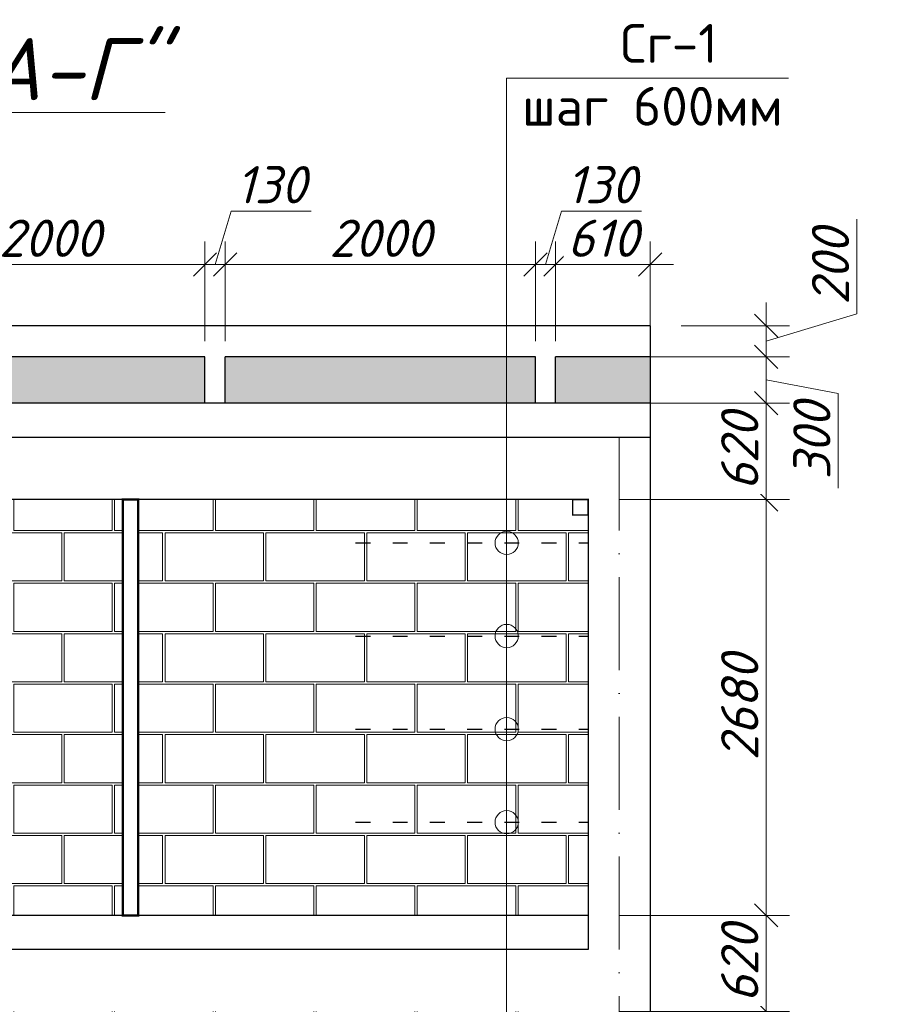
# Model space of a CAD drawing. Header units: millimetres. Extents: x 363306 to 7757304, y 1022887 to 1207196.
# Tile 238 of 256: x 1162540 to 1168146, y 1067740 to 1074085. Entities that reach past the tile are written whole.
import ezdxf

# ---------------------------------------------------------------- set-up
doc = ezdxf.new("R2010")
doc.units = ezdxf.units.MM
doc.linetypes.add('ACAD_ISO03W100', pattern=[30, 12, -18])
doc.linetypes.add('ACAD_ISO10W100', pattern=[18, 12, -3, 0, -3])
doc.layers.add('.', color=7, linetype='Continuous', lineweight=15)
doc.layers.add('окна', color=144, linetype='Continuous', lineweight=13)
doc.layers.add('0 @ 100', color=7, linetype='Continuous')
doc.styles.add('iso', font='isocpeur.TTF')
doc.styles.get("Standard").update_dxf_attribs({"font": 'isocpeui.ttf'})
doc.styles.add('ГОСТ 2.304', font='isocpeui.ttf')
doc.dimstyles.new('Санжар', dxfattribs={"dimtxt": 240, "dimasz": 200, "dimexe": 200, "dimexo": 200, "dimgap": 50, "dimtad": 1, "dimdec": 0, "dimtxsty": 'Standard', "dimblk": 'OBLIQUE', "dimcen": 2.5, "dimdle": 200, "dimclrd": 152, "dimclre": 152, "dimclrt": 152, "dimadec": 0, "dimazin": 0, "dimtfac": 1, "dimtdec": 0, "dimtmove": 0, "dimatfit": 3, "dimldrblk": 'OBLIQUE', "dimfxl": 0, "dimlwd": 0, "dimlwe": 0, "dimarcsym": 0})

# ---------------------------------------------------------------- blocks, each defined once
blk = doc.blocks.new('_Oblique')
at = {"color": 0, "linetype": 'ByBlock', "lineweight": -2}
blk.add_line((-0.5, -0.5), (0.5, 0.5), dxfattribs=at)
blk = doc.blocks.new('*D891')
at = {"lineweight": 0, "transparency": 16777216}
for p, q in [((1167351.8, 1064862.8), (1167351.8, 1067842.8)), ((1166404.8, 1067692.8), (1167501.8, 1067692.8)), ((1166404.8, 1065012.8), (1167501.8, 1065012.8))]:
    blk.add_line(p, q, dxfattribs=at)
at = {"layer": 'Defpoints', "color": 0, "lineweight": 25, "transparency": 16777216}
for p in [(1166204.8, 1067692.8), (1167351.8, 1067692.8), (1166204.8, 1065012.8)]:
    blk.add_point(p, dxfattribs=at)
at = {"lineweight": 0, "transparency": 16777216, "xscale": 150, "yscale": 150, "zscale": 150}
for p, rotation in [((1167351.8, 1067692.8), 90), ((1167351.8, 1065012.8), 270)]:
    blk.add_blockref('_Oblique', p, dxfattribs=dict(at, rotation=rotation))
at = {"lineweight": 0, "transparency": 16777216, "insert": (1167181.8, 1066352.8), "char_height": 240, "attachment_point": 5, "rotation": 90, "bg_fill": 3, "box_fill_scale": 1.1, "bg_fill_color": 256, "bg_fill_true_color": 13158600, "bg_fill_transparency": 0}
blk.add_mtext('2680', dxfattribs=at)
blk = doc.blocks.new('*D892')
at = {"lineweight": 0, "transparency": 16777216}
for p, q in [((1167351.8, 1067542.8), (1167351.8, 1068462.8)), ((1166404.8, 1068312.8), (1167501.8, 1068312.8)), ((1166404.8, 1067692.8), (1167501.8, 1067692.8))]:
    blk.add_line(p, q, dxfattribs=at)
at = {"layer": 'Defpoints', "color": 0, "lineweight": 25, "transparency": 16777216}
for p in [(1166204.8, 1068312.8), (1167351.8, 1068312.8), (1166204.8, 1067692.8)]:
    blk.add_point(p, dxfattribs=at)
at = {"lineweight": 0, "transparency": 16777216, "xscale": 150, "yscale": 150, "zscale": 150}
for p, rotation in [((1167351.8, 1068312.8), 90), ((1167351.8, 1067692.8), 270)]:
    blk.add_blockref('_Oblique', p, dxfattribs=dict(at, rotation=rotation))
at = {"lineweight": 0, "transparency": 16777216, "insert": (1167181.8, 1068002.8), "char_height": 240, "attachment_point": 5, "rotation": 90, "bg_fill": 3, "box_fill_scale": 1.1, "bg_fill_color": 256, "bg_fill_true_color": 13158600, "bg_fill_transparency": 0}
blk.add_mtext('620', dxfattribs=at)
blk = doc.blocks.new('*D893')
at = {"lineweight": 0, "transparency": 16777216}
for p, q in [((1167351.8, 1068462.8), (1167351.8, 1067542.8)), ((1166404.8, 1068312.8), (1167501.8, 1068312.8)), ((1166404.8, 1067692.8), (1167501.8, 1067692.8))]:
    blk.add_line(p, q, dxfattribs=at)
at = {"layer": 'Defpoints', "color": 0, "lineweight": 25, "transparency": 16777216}
for p in [(1166204.8, 1068312.8), (1166204.8, 1067692.8), (1167351.8, 1067692.8)]:
    blk.add_point(p, dxfattribs=at)
at = {"lineweight": 0, "transparency": 16777216, "xscale": 150, "yscale": 150, "zscale": 150}
for p, rotation in [((1167351.8, 1068312.8), 90), ((1167351.8, 1067692.8), 270)]:
    blk.add_blockref('_Oblique', p, dxfattribs=dict(at, rotation=rotation))
at = {"lineweight": 0, "transparency": 16777216, "insert": (1167181.8, 1068002.8), "char_height": 240, "attachment_point": 5, "rotation": 90, "bg_fill": 3, "box_fill_scale": 1.1, "bg_fill_color": 256, "bg_fill_true_color": 13158600, "bg_fill_transparency": 0}
blk.add_mtext('620', dxfattribs=at)
blk = doc.blocks.new('*D894')
at = {"lineweight": 0, "transparency": 16777216}
for p, q in [((1167351.8, 1067542.8), (1167351.8, 1068462.8)), ((1166404.8, 1068312.8), (1167501.8, 1068312.8)), ((1166404.8, 1067692.8), (1167501.8, 1067692.8))]:
    blk.add_line(p, q, dxfattribs=at)
at = {"layer": 'Defpoints', "color": 0, "lineweight": 25, "transparency": 16777216}
for p in [(1166204.8, 1068312.8), (1167351.8, 1068312.8), (1166204.8, 1067692.8)]:
    blk.add_point(p, dxfattribs=at)
at = {"lineweight": 0, "transparency": 16777216, "xscale": 150, "yscale": 150, "zscale": 150}
for p, rotation in [((1167351.8, 1068312.8), 90), ((1167351.8, 1067692.8), 270)]:
    blk.add_blockref('_Oblique', p, dxfattribs=dict(at, rotation=rotation))
at = {"lineweight": 0, "transparency": 16777216, "insert": (1167181.8, 1068002.8), "char_height": 240, "attachment_point": 5, "rotation": 90, "bg_fill": 3, "box_fill_scale": 1.1, "bg_fill_color": 256, "bg_fill_true_color": 13158600, "bg_fill_transparency": 0}
blk.add_mtext('620', dxfattribs=at)
blk = doc.blocks.new('*D895')
at = {"lineweight": 0, "transparency": 16777216}
for p, q in [((1167351.8, 1068162.8), (1167351.8, 1071142.8)), ((1166404.8, 1070992.8), (1167501.8, 1070992.8)), ((1166404.8, 1068312.8), (1167501.8, 1068312.8))]:
    blk.add_line(p, q, dxfattribs=at)
at = {"layer": 'Defpoints', "color": 0, "lineweight": 25, "transparency": 16777216}
for p in [(1166204.8, 1070992.8), (1167351.8, 1070992.8), (1166204.8, 1068312.8)]:
    blk.add_point(p, dxfattribs=at)
at = {"lineweight": 0, "transparency": 16777216, "xscale": 150, "yscale": 150, "zscale": 150}
for p, rotation in [((1167351.8, 1070992.8), 90), ((1167351.8, 1068312.8), 270)]:
    blk.add_blockref('_Oblique', p, dxfattribs=dict(at, rotation=rotation))
at = {"lineweight": 0, "transparency": 16777216, "insert": (1167181.8, 1069652.8), "char_height": 240, "attachment_point": 5, "rotation": 90, "bg_fill": 3, "box_fill_scale": 1.1, "bg_fill_color": 256, "bg_fill_true_color": 13158600, "bg_fill_transparency": 0}
blk.add_mtext('2680', dxfattribs=at)
blk = doc.blocks.new('*D896')
at = {"lineweight": 0, "transparency": 16777216}
for p, q in [((1167351.8, 1070842.8), (1167351.8, 1071762.8)), ((1166504.8, 1071612.8), (1167501.8, 1071612.8)), ((1166404.8, 1070992.8), (1167501.8, 1070992.8))]:
    blk.add_line(p, q, dxfattribs=at)
at = {"layer": 'Defpoints', "color": 0, "lineweight": 25, "transparency": 16777216}
for p in [(1166304.8, 1071612.8), (1167351.8, 1071612.8), (1166204.8, 1070992.8)]:
    blk.add_point(p, dxfattribs=at)
at = {"lineweight": 0, "transparency": 16777216, "xscale": 150, "yscale": 150, "zscale": 150}
for p, rotation in [((1167351.8, 1071612.8), 90), ((1167351.8, 1070992.8), 270)]:
    blk.add_blockref('_Oblique', p, dxfattribs=dict(at, rotation=rotation))
at = {"lineweight": 0, "transparency": 16777216, "insert": (1167181.8, 1071302.8), "char_height": 240, "attachment_point": 5, "rotation": 90, "bg_fill": 3, "box_fill_scale": 1.1, "bg_fill_color": 256, "bg_fill_true_color": 13158600, "bg_fill_transparency": 0}
blk.add_mtext('620', dxfattribs=at)
blk = doc.blocks.new('*D897')
at = {"lineweight": 0, "transparency": 16777216}
for p, q in [((1167351.8, 1071462.8), (1167351.8, 1072062.8)), ((1166504.8, 1071912.8), (1167501.8, 1071912.8)), ((1167351.8, 1071762.8), (1167816.8, 1071676.1)), ((1167816.8, 1071676.1), (1167816.8, 1071066.3)), ((1166504.8, 1071612.8), (1167501.8, 1071612.8))]:
    blk.add_line(p, q, dxfattribs=at)
at = {"layer": 'Defpoints', "color": 0, "lineweight": 25, "transparency": 16777216}
for p in [(1166304.8, 1071912.8), (1167351.8, 1071912.8), (1166304.8, 1071612.8)]:
    blk.add_point(p, dxfattribs=at)
at = {"lineweight": 0, "transparency": 16777216, "xscale": 150, "yscale": 150, "zscale": 150}
for p, rotation in [((1167351.8, 1071912.8), 90), ((1167351.8, 1071612.8), 270)]:
    blk.add_blockref('_Oblique', p, dxfattribs=dict(at, rotation=rotation))
at = {"lineweight": 0, "transparency": 16777216, "insert": (1167646.8, 1071371.2), "char_height": 240, "attachment_point": 5, "rotation": 90, "bg_fill": 3, "box_fill_scale": 1.1, "bg_fill_color": 256, "bg_fill_true_color": 13158600, "bg_fill_transparency": 0}
blk.add_mtext('300', dxfattribs=at)
blk = doc.blocks.new('*D898')
at = {"lineweight": 0, "transparency": 16777216}
for p, q in [((1167936.8, 1072188.3), (1167936.8, 1072798.1)), ((1167351.8, 1071762.8), (1167351.8, 1072262.8)), ((1167351.8, 1072012.8), (1167936.8, 1072188.3)), ((1166804.8, 1072112.8), (1167501.8, 1072112.8)), ((1166504.8, 1071912.8), (1167501.8, 1071912.8))]:
    blk.add_line(p, q, dxfattribs=at)
at = {"layer": 'Defpoints', "color": 0, "lineweight": 25, "transparency": 16777216}
for p in [(1166604.8, 1072112.8), (1167351.8, 1072112.8), (1166304.8, 1071912.8)]:
    blk.add_point(p, dxfattribs=at)
at = {"lineweight": 0, "transparency": 16777216, "xscale": 150, "yscale": 150, "zscale": 150}
for p, rotation in [((1167351.8, 1072112.8), 90), ((1167351.8, 1071912.8), 270)]:
    blk.add_blockref('_Oblique', p, dxfattribs=dict(at, rotation=rotation))
at = {"lineweight": 0, "transparency": 16777216, "insert": (1167766.8, 1072493.2), "char_height": 240, "attachment_point": 5, "rotation": 90, "bg_fill": 3, "box_fill_scale": 1.1, "bg_fill_color": 256, "bg_fill_true_color": 13158600, "bg_fill_transparency": 0}
blk.add_mtext('200', dxfattribs=at)
blk = doc.blocks.new('*D947')
at = {"lineweight": 0, "transparency": 16777216}
for p, q in [((1161734.8, 1072012.8), (1161734.8, 1072656.2)), ((1163734.8, 1072012.8), (1163734.8, 1072656.2)), ((1161584.8, 1072506.2), (1163884.8, 1072506.2))]:
    blk.add_line(p, q, dxfattribs=at)
at = {"layer": 'Defpoints', "color": 0, "lineweight": 25, "transparency": 16777216}
for p in [(1163734.8, 1072506.2), (1161734.8, 1071912.8, 0), (1163734.8, 1071912.8, 0)]:
    blk.add_point(p, dxfattribs=at)
at = {"lineweight": 0, "transparency": 16777216, "xscale": 150, "yscale": 150, "zscale": 150, "rotation": 180}
blk.add_blockref('_Oblique', (1161734.8, 1072506.2), dxfattribs=at)
at = {"lineweight": 0, "transparency": 16777216, "xscale": 150, "yscale": 150, "zscale": 150}
blk.add_blockref('_Oblique', (1163734.8, 1072506.2), dxfattribs=at)
at = {"lineweight": 30, "transparency": 16777216, "insert": (1162734.8, 1072676.2), "char_height": 240, "attachment_point": 5, "bg_fill": 3, "box_fill_scale": 1.1, "bg_fill_color": 256, "bg_fill_true_color": 13158600, "bg_fill_transparency": 0}
blk.add_mtext('2000', dxfattribs=at)
blk = doc.blocks.new('*D948')
at = {"lineweight": 0, "transparency": 16777216}
for p, q in [((1163799.8, 1072506.2), (1163903.3, 1072851.2)), ((1163903.3, 1072851.2), (1164418.9, 1072851.2)), ((1163734.8, 1072012.8), (1163734.8, 1072656.2)), ((1163864.8, 1072012.8), (1163864.8, 1072656.2)), ((1163584.8, 1072506.2), (1164014.8, 1072506.2))]:
    blk.add_line(p, q, dxfattribs=at)
at = {"layer": 'Defpoints', "color": 0, "lineweight": 25, "transparency": 16777216}
for p in [(1163864.8, 1072506.2), (1163734.8, 1071912.8, 0), (1163864.8, 1071912.8, 0)]:
    blk.add_point(p, dxfattribs=at)
at = {"lineweight": 0, "transparency": 16777216, "xscale": 150, "yscale": 150, "zscale": 150, "rotation": 180}
blk.add_blockref('_Oblique', (1163734.8, 1072506.2), dxfattribs=at)
at = {"lineweight": 0, "transparency": 16777216, "xscale": 150, "yscale": 150, "zscale": 150}
blk.add_blockref('_Oblique', (1163864.8, 1072506.2), dxfattribs=at)
at = {"lineweight": 30, "transparency": 16777216, "insert": (1164161.1, 1073021.2), "char_height": 240, "attachment_point": 5, "bg_fill": 3, "box_fill_scale": 1.1, "bg_fill_color": 256, "bg_fill_true_color": 13158600, "bg_fill_transparency": 0}
blk.add_mtext('130', dxfattribs=at)
blk = doc.blocks.new('*D949')
at = {"lineweight": 0, "transparency": 16777216}
for p, q in [((1163864.8, 1072012.8), (1163864.8, 1072656.2)), ((1165864.8, 1072012.8), (1165864.8, 1072656.2)), ((1163714.8, 1072506.2), (1166014.8, 1072506.2))]:
    blk.add_line(p, q, dxfattribs=at)
at = {"layer": 'Defpoints', "color": 0, "lineweight": 25, "transparency": 16777216}
for p in [(1165864.8, 1072506.2), (1163864.8, 1071912.8, 0), (1165864.8, 1071912.8, 0)]:
    blk.add_point(p, dxfattribs=at)
at = {"lineweight": 0, "transparency": 16777216, "xscale": 150, "yscale": 150, "zscale": 150, "rotation": 180}
blk.add_blockref('_Oblique', (1163864.8, 1072506.2), dxfattribs=at)
at = {"lineweight": 0, "transparency": 16777216, "xscale": 150, "yscale": 150, "zscale": 150}
blk.add_blockref('_Oblique', (1165864.8, 1072506.2), dxfattribs=at)
at = {"lineweight": 30, "transparency": 16777216, "insert": (1164864.8, 1072676.2), "char_height": 240, "attachment_point": 5, "bg_fill": 3, "box_fill_scale": 1.1, "bg_fill_color": 256, "bg_fill_true_color": 13158600, "bg_fill_transparency": 0}
blk.add_mtext('2000', dxfattribs=at)
blk = doc.blocks.new('*D952')
at = {"lineweight": 0, "transparency": 16777216}
for p, q in [((1165929.8, 1072506.2), (1166033.3, 1072851.2)), ((1166033.3, 1072851.2), (1166548.9, 1072851.2)), ((1165864.8, 1072012.8), (1165864.8, 1072656.2)), ((1165994.8, 1072012.8), (1165994.8, 1072656.2)), ((1165714.8, 1072506.2), (1166144.8, 1072506.2))]:
    blk.add_line(p, q, dxfattribs=at)
at = {"layer": 'Defpoints', "color": 0, "lineweight": 25, "transparency": 16777216}
for p in [(1165994.8, 1072506.2), (1165864.8, 1071912.8, 0), (1165994.8, 1071912.8, 0)]:
    blk.add_point(p, dxfattribs=at)
at = {"lineweight": 0, "transparency": 16777216, "xscale": 150, "yscale": 150, "zscale": 150, "rotation": 180}
blk.add_blockref('_Oblique', (1165864.8, 1072506.2), dxfattribs=at)
at = {"lineweight": 0, "transparency": 16777216, "xscale": 150, "yscale": 150, "zscale": 150}
blk.add_blockref('_Oblique', (1165994.8, 1072506.2), dxfattribs=at)
at = {"lineweight": 30, "transparency": 16777216, "insert": (1166291.1, 1073021.2), "char_height": 240, "attachment_point": 5, "bg_fill": 3, "box_fill_scale": 1.1, "bg_fill_color": 256, "bg_fill_true_color": 13158600, "bg_fill_transparency": 0}
blk.add_mtext('130', dxfattribs=at)
blk = doc.blocks.new('*D953')
at = {"lineweight": 0, "transparency": 16777216}
for p, q in [((1165994.8, 1072012.8), (1165994.8, 1072656.2)), ((1166604.8, 1072012.8), (1166604.8, 1072656.2)), ((1165844.8, 1072506.2), (1166754.8, 1072506.2))]:
    blk.add_line(p, q, dxfattribs=at)
at = {"layer": 'Defpoints', "color": 0, "lineweight": 25, "transparency": 16777216}
for p in [(1166604.8, 1072506.2), (1165994.8, 1071912.8, 0), (1166604.8, 1071912.8, 0)]:
    blk.add_point(p, dxfattribs=at)
at = {"lineweight": 0, "transparency": 16777216, "xscale": 150, "yscale": 150, "zscale": 150, "rotation": 180}
blk.add_blockref('_Oblique', (1165994.8, 1072506.2), dxfattribs=at)
at = {"lineweight": 0, "transparency": 16777216, "xscale": 150, "yscale": 150, "zscale": 150}
blk.add_blockref('_Oblique', (1166604.8, 1072506.2), dxfattribs=at)
at = {"lineweight": 30, "transparency": 16777216, "insert": (1166299.8, 1072676.2), "char_height": 240, "attachment_point": 5, "bg_fill": 3, "box_fill_scale": 1.1, "bg_fill_color": 256, "bg_fill_true_color": 13158600, "bg_fill_transparency": 0}
blk.add_mtext('610', dxfattribs=at)

msp = doc.modelspace()

# ---------------------------------------------------------------- hatches: boundary and pattern name
at = {"layer": '.', "lineweight": 0, "true_color": 0xcd6928}
h = msp.add_hatch(dxfattribs=at)
h.set_pattern_fill('AR-B816C', color=32, scale=1.6)
h.set_pattern_definition([(0, (72049.1, -27152.7), (325.12, 325.12), [635, -15.24]), (0, (71723.97, -27137.45), (325.12, 325.12), [635, -15.24]), (90, (72049.1, -27152.7), (-325.12, 325.12), [-340.36, 309.88]), (90, (72033.85, -27152.7), (-325.12, 325.12), [-340.36, 309.88])])
h.paths.add_polyline_path([(1153904.784, 1070992.785), (1151104.784, 1070992.785), (1151104.784, 1070892.785), (1151004.784, 1070892.785), (1151004.784, 1068312.785), (1153904.784, 1068312.785)])
h.paths.add_polyline_path([(1156904.784, 1070892.785), (1156804.784, 1070892.785), (1156804.784, 1070992.785), (1154004.784, 1070992.785), (1154004.784, 1068312.785), (1156904.784, 1068312.785)])
h.paths.add_polyline_path([(1156904.784, 1067592.785), (1156804.784, 1067592.785), (1156804.784, 1067692.785), (1154004.784, 1067692.785), (1154004.784, 1065012.785), (1156904.784, 1065012.785)])
h.paths.add_polyline_path([(1153904.784, 1067692.785), (1151104.784, 1067692.785), (1151104.784, 1067592.785), (1151004.784, 1067592.785), (1151004.784, 1065012.785), (1153904.784, 1065012.785)])
h.paths.add_polyline_path([(1153904.784, 1064392.785), (1151104.784, 1064392.785), (1151104.784, 1064292.785), (1151004.784, 1064292.785), (1151004.784, 1061792.785), (1153904.784, 1061792.785)])
h.paths.add_polyline_path([(1156904.784, 1064292.785), (1156804.784, 1064292.785), (1156804.784, 1064392.785), (1154004.784, 1064392.785), (1154004.784, 1061792.785), (1156904.784, 1061792.785)])
h.paths.add_polyline_path([(1166204.784, 1064292.785), (1166104.784, 1064292.785), (1166104.784, 1064392.785), (1163304.784, 1064392.785), (1163304.784, 1061792.785), (1166204.784, 1061792.785)])
h.paths.add_polyline_path([(1163204.784, 1064392.785), (1160404.784, 1064392.785), (1160404.784, 1064292.785), (1160304.784, 1064292.785), (1160304.784, 1061792.785), (1163204.784, 1061792.785)])
h.paths.add_polyline_path([(1163204.784, 1067692.785), (1160404.784, 1067692.785), (1160404.784, 1067592.785), (1160304.784, 1067592.785), (1160304.784, 1065012.785), (1163204.784, 1065012.785)])
h.paths.add_polyline_path([(1166204.784, 1067592.785), (1166104.784, 1067592.785), (1166104.784, 1067692.785), (1163304.784, 1067692.785), (1163304.784, 1065012.785), (1166204.784, 1065012.785)])
h.paths.add_polyline_path([(1166204.784, 1070892.785), (1166104.784, 1070892.785), (1166104.784, 1070992.785), (1163304.784, 1070992.785), (1163304.784, 1068312.785), (1166204.784, 1068312.785)])
h.paths.add_polyline_path([(1163204.784, 1070992.785), (1160404.784, 1070992.785), (1160404.784, 1070892.785), (1160304.784, 1070892.785), (1160304.784, 1068312.785), (1163204.784, 1068312.785)])
h.paths.add_polyline_path([(1159904.784, 1070892.785), (1159804.784, 1070892.785), (1159804.784, 1070992.785), (1159354.784, 1070992.785), (1159354.784, 1068312.785), (1159904.784, 1068312.785)])
h.paths.add_polyline_path([(1159304.784, 1069292.785), (1157904.784, 1069292.785), (1157904.784, 1068312.785), (1159304.784, 1068312.785)])
h.paths.add_polyline_path([(1157854.784, 1070992.785), (1157404.784, 1070992.785), (1157404.784, 1070892.785), (1157304.784, 1070892.785), (1157304.784, 1068312.785), (1157854.784, 1068312.785)])
h.paths.add_polyline_path([(1157854.784, 1067692.785), (1157404.784, 1067692.785), (1157404.784, 1067592.785), (1157304.784, 1067592.785), (1157304.784, 1065012.785), (1157854.784, 1065012.785)])
h.paths.add_polyline_path([(1159304.784, 1065992.785), (1157904.784, 1065992.785), (1157904.784, 1065012.785), (1159304.784, 1065012.785)])
h.paths.add_polyline_path([(1159904.784, 1067592.785), (1159804.784, 1067592.785), (1159804.784, 1067692.785), (1159354.784, 1067692.785), (1159354.784, 1065012.785), (1159904.784, 1065012.785)])
h.paths.add_polyline_path([(1159904.784, 1064292.785), (1159804.784, 1064292.785), (1159804.784, 1064392.785), (1159404.784, 1064392.785), (1159404.784, 1061792.785), (1159904.784, 1061792.785)])
h.paths.add_polyline_path([(1157804.784, 1064392.785), (1157404.784, 1064392.785), (1157404.784, 1064292.785), (1157304.784, 1064292.785), (1157304.784, 1061792.785), (1157804.784, 1061792.785)])
at = {"layer": 'окна', "lineweight": 0, "true_color": 0xcd6928}
h = msp.add_hatch(dxfattribs=at)
h.set_pattern_fill('AR-B816C', color=32)
h.set_pattern_definition([(0, (72049.09, -27152.7), (203.2, 203.2), [396.875, -9.525]), (0, (71845.89, -27143.17), (203.2, 203.2), [396.875, -9.525]), (90, (72049.09, -27152.7), (-203.2, 203.2), [-212.725, 193.675]), (90, (72039.56, -27152.7), (-203.2, 203.2), [-212.725, 193.675])])
h.paths.add_polyline_path([(1151214.784, 1071912.785), (1150604.784, 1071912.785), (1150604.784, 1071612.785), (1151214.784, 1071612.785)])
h.paths.add_polyline_path([(1153344.784, 1071912.785), (1151344.784, 1071912.785), (1151344.784, 1071612.785), (1153344.784, 1071612.785)])
h.paths.add_polyline_path([(1155474.784, 1071912.785), (1153474.784, 1071912.785), (1153474.784, 1071612.785), (1155474.784, 1071612.785)])
h.paths.add_polyline_path([(1157474.784, 1071912.785), (1155604.784, 1071912.785), (1155604.784, 1071612.785), (1157474.784, 1071612.785)])
h.paths.add_polyline_path([(1159604.784, 1071912.785), (1157604.784, 1071912.785), (1157604.784, 1071612.785), (1159604.784, 1071612.785)])
h.paths.add_polyline_path([(1161604.784, 1071912.785), (1159734.784, 1071912.785), (1159734.784, 1071612.785), (1161604.784, 1071612.785)])
h.paths.add_polyline_path([(1163734.784, 1071912.785), (1161734.784, 1071912.785), (1161734.784, 1071612.785), (1163734.784, 1071612.785)])
h.paths.add_polyline_path([(1165864.784, 1071912.785), (1163864.784, 1071912.785), (1163864.784, 1071612.785), (1165864.784, 1071612.785)])
h.paths.add_polyline_path([(1166604.784, 1071912.785), (1165994.784, 1071912.785), (1165994.784, 1071612.785), (1166604.784, 1071612.785)])

# ---------------------------------------------------------------- linework, layer by layer
at = {"lineweight": 30, "ltscale": 100}
for p, q in [((1166604.784, 1072112.785), (1150604.784, 1072112.785)), ((1166604.784, 1072112.785), (1166604.784, 1061792.785)), ((1163734.784, 1071912.785), (1161734.784, 1071912.785)), ((1165864.784, 1071912.785), (1163864.784, 1071912.785)), ((1166604.784, 1071912.785), (1165994.784, 1071912.785)), ((1166604.784, 1071612.785), (1150604.784, 1071612.785)), ((1166604.784, 1071392.785), (1150604.784, 1071392.785)), ((1166204.784, 1070992.785), (1160304.784, 1070992.785)), ((1166204.784, 1070992.785), (1166204.784, 1068092.785)), ((1166204.784, 1068312.785), (1160304.784, 1068312.785)), ((1166204.784, 1068092.785), (1160304.784, 1068092.785))]:
    msp.add_line(p, q, dxfattribs=at)
at = {"color": 18, "lineweight": 30, "true_color": 0x000000}
for p, q in [((1163734.784, 1071612.785), (1163734.784, 1071912.785)), ((1163864.784, 1071612.785), (1163864.784, 1071912.785)), ((1165864.784, 1071612.785), (1165864.784, 1071912.785)), ((1165994.784, 1071612.785), (1165994.784, 1071912.785))]:
    msp.add_line(p, q, dxfattribs=at)
at = {"color": 1, "linetype": 'ACAD_ISO10W100', "lineweight": 9, "ltscale": 50}
msp.add_line((1166404.784, 1071392.785), (1166404.784, 1059997.77), dxfattribs=at)
at = {"color": 1, "lineweight": 0, "ltscale": 100}
msp.add_lwpolyline([(1167496.836, 1073707.565), (1165679.517, 1073707.565)], dxfattribs=at)
at = {"color": 6, "lineweight": 0, "const_width": 15}
msp.add_lwpolyline([(1163304.784, 1070992.785), (1163204.784, 1070992.785), (1163204.784, 1068312.785), (1163304.784, 1068312.785)], close=True, dxfattribs=at)
at = {"color": 1, "lineweight": 0, "ltscale": 100}
for centre in [(1165679.517, 1070712.785), (1165679.517, 1070712.785), (1165679.517, 1070112.785), (1165679.517, 1070112.785), (1165679.517, 1069512.785), (1165679.517, 1069512.785), (1165679.517, 1068912.785), (1165679.517, 1068912.785)]:
    msp.add_circle(centre, 75, dxfattribs=at)

# ---------------------------------------------------------------- texts
at = {"lineweight": 0, "ltscale": 100, "char_height": 250, "attachment_point": 1}
for s, insert, width in [('{\\fISOCPEUR|b0|i0|c204|p34;Сг-1 }', (1166413.235, 1074056.755), 3625), ('{\\fISOCPEUR|b0|i0|c204|p34;шаг 600мм }', (1165779.208, 1073651.704), 3525)]:
    msp.add_mtext(s, dxfattribs=dict(at, insert=insert, width=width))
at = {"color": 18, "lineweight": 0, "true_color": 0x000000, "insert": (1153492.671, 1073965.864), "char_height": 400, "width": 15937.26427, "attachment_point": 1}
msp.add_mtext('{\\LРазвертка стен по оси "1" в осях "A-Г"}', dxfattribs=at)
at = {"layer": '0 @ 100', "color": 7, "insert": (761996.908, 1075986.433), "char_height": 318.940213, "width": 19697.5359, "attachment_point": 4, "style": 'ГОСТ 2.304'}
msp.add_mtext('\\pi5457.36288;{\\fISOCPEUR|b1|i1|c204|p34;Характеристика участка строительства:\\P\\pi0;\\P}Расчетная зимняя температура воздух 15 °С.\\PСкоростной напор ветра   - 38кг/м2.\\PВес снегового покрова    - 50кг/м2.\\PКлассификация зданий по функциональной пожарной опасности - Ф 4.1 \\PКоэффициент надежности по назначению - 0.95\\P\\P^IПроектом разработано подъёмник для мало мобильных граждан населения грузоподъемностью 250 кг. скоростью 0,25 см/с. Двери шахт подъёмника противопожарные с пределом огнестойкости El 30. Подъёмники оборудованы кабинами габаритами 1500х1500 мм, ширина дверей кабины обеспечивает проезд инвалидной коляски. Для экстренных случаев подъёмник оснащен дополнительным аккумулятором и механическим спуском для безопасного спуска пассажира в нулевую отметку. Так же в дверях подъёмника установлены замки датчики которые открываются с ключевыми картами, чтобы открыть двери подъёмника.\\P^IС внешней и внутренней стороны наружных стен предусмотрено обшивка из аквапанелей толщиной 12,5мм с утеплением из минераловатной ваты на кварцевой основе, А =0,040 Вт/мС, толщиной 100мм. (по теплотехническому расчету). Наружная отделка из органическое стекло.\\P^IПодрядчик обязан предоставить заказчику сертификаты соответствия и пожарной безопасности на фасадную систему и все применяемые в данной системе материалы и изделия.\\PКонструкции, изделия и материалы применены по действующим стандартам, ТУ, сертификатам. На путях эвакуации используются отделочные материалы, соответствующие требованиям п. 5.25 ШНК 2.01.02-04.\\PОтделка стен с внутренней стороны окраска водоэмульсионными красками светлых тонов. Во внутренней и наружной отделке использованы современные отделочные материалы используемые на территории Республики Узбекистан.\\P^IКрыша - скатная из металлических профилированных листов с полимерными покрытиями с обеих сторон толщ.0,55мм по металлическим конструкциям.\\P^IПо периметру наружных стен устраивается бетонная отмостка. Бетон кл.В 7,5 шириной 1000 мм, толщиной 50 мм по гравийному основанию толщиной 100 мм -150 мм.\\P^IВсе строительно-монтажные работы вести согласно указаний соответствующих строительных норм и проекта производства работ (П.П.Р.) на основании ШНК 3.01.01 - 03 и КМК 3.01.02 - 00.', dxfattribs=at)

# ---------------------------------------------------------------- next in the draw order: dimensions: what is measured, and where the dimension line sits
at = {"color": 18, "lineweight": 30, "true_color": 0x000000}
dim = msp.add_linear_dim(base=(1163734.784, 1072506.237, 0), p1=(1161734.784, 1071912.785), p2=(1163734.784, 1071912.785), dimstyle='Санжар', override={"dimasz": 150, "dimexe": 150, "dimexo": 100, "dimdle": 150, "dimclrd": 256, "dimclre": 256, "dimclrt": 256, "dimtmove": 1, "dimfxl": 0.18, "dimtfill": 1, "dimarcsym": 2}, dxfattribs=at)
dim.commit()
dim.dimension.update_dxf_attribs({"geometry": '*D947', "text_midpoint": (1162734.784, 1072676.237, 0)})
at = {"color": 18, "lineweight": 0, "true_color": 0x000000}
dim = msp.add_linear_dim(base=(1167351.82, 1067692.785), p1=(1166204.784, 1065012.785), p2=(1166204.784, 1067692.785), angle=90, dimstyle='Санжар', override={"dimasz": 150, "dimexe": 150, "dimdle": 150, "dimclrd": 256, "dimclre": 256, "dimclrt": 256, "dimtmove": 1, "dimfxl": 0.18, "dimtfill": 1, "dimarcsym": 2}, dxfattribs=at)
dim.commit()
dim.dimension.update_dxf_attribs({"geometry": '*D891', "text_midpoint": (1167181.82, 1066352.785)})

# ---------------------------------------------------------------- next in the draw order: dimensions: what is measured, and where the dimension line sits
at = {"color": 18, "lineweight": 30, "true_color": 0x000000}
dim = msp.add_linear_dim(base=(1163864.784, 1072506.237, 0), p1=(1163734.784, 1071912.785), p2=(1163864.784, 1071912.785), dimstyle='Санжар', override={"dimasz": 150, "dimexe": 150, "dimexo": 100, "dimdle": 150, "dimclrd": 256, "dimclre": 256, "dimclrt": 256, "dimtmove": 1, "dimfxl": 0.18, "dimtfill": 1, "dimarcsym": 2}, dxfattribs=at)
dim.commit()
dim.dimension.update_dxf_attribs({"geometry": '*D948', "text_midpoint": (1163953.284, 1073021.237, 0)})
at = {"color": 18, "lineweight": 0, "true_color": 0x000000}
dim = msp.add_linear_dim(base=(1167351.82, 1068312.785), p1=(1166204.784, 1067692.785), p2=(1166204.784, 1068312.785), angle=90, dimstyle='Санжар', override={"dimasz": 150, "dimexe": 150, "dimdle": 150, "dimclrd": 256, "dimclre": 256, "dimclrt": 256, "dimtmove": 1, "dimfxl": 0.18, "dimtfill": 1, "dimarcsym": 2}, dxfattribs=at)
dim.commit()
dim.dimension.update_dxf_attribs({"geometry": '*D892', "text_midpoint": (1167181.82, 1068002.785)})

# ---------------------------------------------------------------- next in the draw order: dimensions: what is measured, and where the dimension line sits
at = {"color": 18, "lineweight": 30, "true_color": 0x000000}
dim = msp.add_linear_dim(base=(1165864.784, 1072506.237, 0), p1=(1163864.784, 1071912.785), p2=(1165864.784, 1071912.785), dimstyle='Санжар', override={"dimasz": 150, "dimexe": 150, "dimexo": 100, "dimdle": 150, "dimclrd": 256, "dimclre": 256, "dimclrt": 256, "dimtmove": 1, "dimfxl": 0.18, "dimtfill": 1, "dimarcsym": 2}, dxfattribs=at)
dim.commit()
dim.dimension.update_dxf_attribs({"geometry": '*D949', "text_midpoint": (1164864.784, 1072676.237, 0)})
at = {"color": 18, "lineweight": 0, "true_color": 0x000000}
dim = msp.add_linear_dim(base=(1167351.82, 1067692.785), p1=(1166204.784, 1068312.785), p2=(1166204.784, 1067692.785), angle=90, dimstyle='Санжар', override={"dimasz": 150, "dimexe": 150, "dimdle": 150, "dimclrd": 256, "dimclre": 256, "dimclrt": 256, "dimtmove": 1, "dimfxl": 0.18, "dimtfill": 1, "dimarcsym": 2}, dxfattribs=at)
dim.commit()
dim.dimension.update_dxf_attribs({"geometry": '*D893', "text_midpoint": (1167181.82, 1068002.785)})

# ---------------------------------------------------------------- next in the draw order: linework, layer by layer
at = {"color": 1, "lineweight": 0, "ltscale": 100}
msp.add_lwpolyline([(1165679.518, 1062392.785), (1165679.517, 1073707.565)], dxfattribs=at)

# ---------------------------------------------------------------- next in the draw order: dimensions: what is measured, and where the dimension line sits
at = {"color": 18, "lineweight": 0, "true_color": 0x000000}
dim = msp.add_linear_dim(base=(1167351.82, 1068312.785), p1=(1166204.784, 1067692.785), p2=(1166204.784, 1068312.785), angle=90, dimstyle='Санжар', override={"dimasz": 150, "dimexe": 150, "dimdle": 150, "dimclrd": 256, "dimclre": 256, "dimclrt": 256, "dimtmove": 1, "dimfxl": 0.18, "dimtfill": 1, "dimarcsym": 2}, dxfattribs=at)
dim.commit()
dim.dimension.update_dxf_attribs({"geometry": '*D894', "text_midpoint": (1167181.82, 1068002.785)})

# ---------------------------------------------------------------- next in the draw order: dimensions: what is measured, and where the dimension line sits
dim = msp.add_linear_dim(base=(1167351.82, 1070992.785), p1=(1166204.784, 1068312.785), p2=(1166204.784, 1070992.785), angle=90, dimstyle='Санжар', override={"dimasz": 150, "dimexe": 150, "dimdle": 150, "dimclrd": 256, "dimclre": 256, "dimclrt": 256, "dimtmove": 1, "dimfxl": 0.18, "dimtfill": 1, "dimarcsym": 2}, dxfattribs=at)
dim.commit()
dim.dimension.update_dxf_attribs({"geometry": '*D895', "text_midpoint": (1167181.82, 1069652.785)})

# ---------------------------------------------------------------- next in the draw order: linework, layer by layer
at = {"color": 5, "linetype": 'ACAD_ISO03W100', "lineweight": 30, "ltscale": 8}
for p, q in [((1164704.784, 1070712.785), (1166204.784, 1070712.785)), ((1164704.784, 1070112.785), (1166204.784, 1070112.785)), ((1164704.784, 1069512.785), (1166204.784, 1069512.785)), ((1164704.784, 1068912.785), (1166204.784, 1068912.785))]:
    msp.add_line(p, q, dxfattribs=at)

# ---------------------------------------------------------------- next in the draw order: texts
at = {"lineweight": 9, "insert": (1135366.415, 1069084.434), "char_height": 300, "width": 5098.88054, "attachment_point": 1, "style": 'iso'}
msp.add_mtext('\\pi342.876;{\\LГоризонтальная} \\P\\pi840.831;сетка ГС-2', dxfattribs=at)

# ---------------------------------------------------------------- next in the draw order: dimensions: what is measured, and where the dimension line sits
at = {"color": 18, "lineweight": 0, "true_color": 0x000000}
dim = msp.add_linear_dim(base=(1167351.82, 1071612.785), p1=(1166204.784, 1070992.785), p2=(1166304.784, 1071612.785), angle=90, dimstyle='Санжар', override={"dimasz": 150, "dimexe": 150, "dimdle": 150, "dimclrd": 256, "dimclre": 256, "dimclrt": 256, "dimtmove": 1, "dimfxl": 0.18, "dimtfill": 1, "dimarcsym": 2}, dxfattribs=at)
dim.commit()
dim.dimension.update_dxf_attribs({"geometry": '*D896', "text_midpoint": (1167181.82, 1071302.785)})

# ---------------------------------------------------------------- next in the draw order: linework, layer by layer
at = {"color": 116, "lineweight": 18, "true_color": 0x136734, "const_width": 10}
msp.add_lwpolyline([(1166204.784, 1070992.785), (1166104.784, 1070992.785), (1166104.784, 1070892.785), (1166204.784, 1070892.785)], close=True, dxfattribs=at)

# ---------------------------------------------------------------- next in the draw order: dimensions: what is measured, and where the dimension line sits
at = {"color": 18, "lineweight": 0, "true_color": 0x000000}
dim = msp.add_linear_dim(base=(1167351.82, 1071912.785), p1=(1166304.784, 1071612.785), p2=(1166304.784, 1071912.785), angle=90, dimstyle='Санжар', override={"dimasz": 150, "dimexe": 150, "dimdle": 150, "dimclrd": 256, "dimclre": 256, "dimclrt": 256, "dimtmove": 1, "dimfxl": 0.18, "dimtfill": 1, "dimarcsym": 2}, dxfattribs=at)
dim.commit()
dim.dimension.update_dxf_attribs({"geometry": '*D897', "text_midpoint": (1167816.82, 1071626.145), "dimtype": 160})

# ---------------------------------------------------------------- next in the draw order: dimensions: what is measured, and where the dimension line sits
dim = msp.add_linear_dim(base=(1167351.82, 1072112.785), p1=(1166304.784, 1071912.785), p2=(1166604.784, 1072112.785), angle=90, dimstyle='Санжар', override={"dimasz": 150, "dimexe": 150, "dimdle": 150, "dimclrd": 256, "dimclre": 256, "dimclrt": 256, "dimtmove": 1, "dimfxl": 0.18, "dimtfill": 1, "dimarcsym": 2}, dxfattribs=at)
dim.commit()
dim.dimension.update_dxf_attribs({"geometry": '*D898', "text_midpoint": (1167766.82, 1072238.285)})

# ---------------------------------------------------------------- next in the draw order: dimensions: what is measured, and where the dimension line sits
at = {"color": 18, "lineweight": 30, "true_color": 0x000000}
dim = msp.add_linear_dim(base=(1165994.784, 1072506.237, 0), p1=(1165864.784, 1071912.785), p2=(1165994.784, 1071912.785), dimstyle='Санжар', override={"dimasz": 150, "dimexe": 150, "dimexo": 100, "dimdle": 150, "dimclrd": 256, "dimclre": 256, "dimclrt": 256, "dimtmove": 1, "dimfxl": 0.18, "dimtfill": 1, "dimarcsym": 2}, dxfattribs=at)
dim.commit()
dim.dimension.update_dxf_attribs({"geometry": '*D952', "text_midpoint": (1166083.284, 1073021.237, 0)})

# ---------------------------------------------------------------- next in the draw order: dimensions: what is measured, and where the dimension line sits
dim = msp.add_linear_dim(base=(1166604.784, 1072506.237, 0), p1=(1165994.784, 1071912.785), p2=(1166604.784, 1071912.785), dimstyle='Санжар', override={"dimasz": 150, "dimexe": 150, "dimexo": 100, "dimdle": 150, "dimclrd": 256, "dimclre": 256, "dimclrt": 256, "dimtmove": 1, "dimfxl": 0.18, "dimtfill": 1, "dimarcsym": 2}, dxfattribs=at)
dim.commit()
dim.dimension.update_dxf_attribs({"geometry": '*D953', "text_midpoint": (1166299.784, 1072676.237, 0)})

# ---------------------------------------------------------------- next in the draw order: texts
at = {"lineweight": 9, "insert": (1135481.247, 1074142.755, 0), "char_height": 300, "width": 5098.88054, "attachment_point": 1, "style": 'iso'}
msp.add_mtext('\\pi457.168;{\\LГоризонтальная} \\P\\pi1088.684;сетка ГС-1', dxfattribs=at)

doc.saveas('drawing.dxf')
